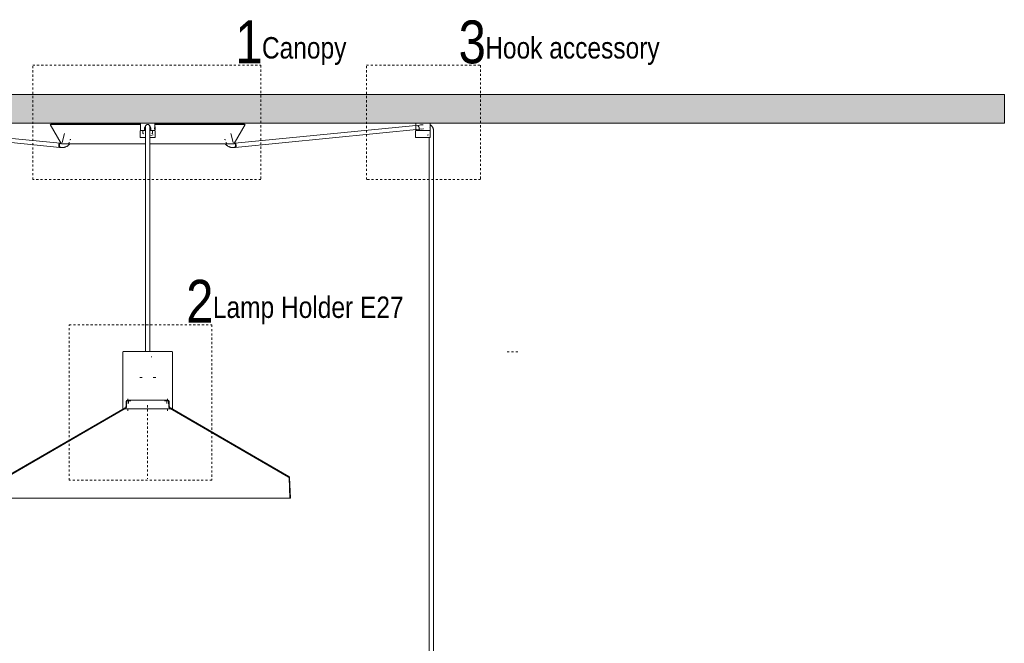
# Model space of a CAD drawing. Header units: millimetres. Extents: x 5395 to 9995, y 397 to 7363.
# Tile 3 of 5: x 6415 to 7795, y 1271 to 2145. Entities that reach past the tile are written whole.
import ezdxf

# ---------------------------------------------------------------- set-up
doc = ezdxf.new("R2010")
doc.units = ezdxf.units.MM
doc.linetypes.add('Dash', pattern=[6, 3, -3])
doc.layers.add('A-ANNO-DIMS', color=7, linetype='Dash', lineweight=9, true_color=0xd2d2d2)
for name, color, linetype, lineweight in [('A-CLNG', 7, 'Continuous', 9), ('E-LITE-EQPM', 7, 'Continuous', 20), ('G-ANNO-TEXT', 7, 'Continuous', 9)]:
    doc.layers.add(name, color=color, linetype=linetype, lineweight=lineweight)
doc.styles.add('Arial Narrow_1', font='ARIALN.TTF', dxfattribs={"height": 60})
doc.styles.add('Arial Narrow_2', font='ARIALN.TTF', dxfattribs={"height": 30})

# ---------------------------------------------------------------- blocks, each defined once
blk = doc.blocks.new('68595-3L_ 68596-3L_ 68596-3L  KOMBO400 - 64314-54-3L CONGA Black_White pendant lamp ø450-3L-734198-Alzado_PDF')
at = {"layer": 'E-LITE-EQPM', "lineweight": 9}
for p, q in [((6207.4, 1992), (6470.8, 1966.2)), ((6471.4, 1972.2), (6208, 1997.9)), ((6458.3, 1998.9), (6457.4, 1998.4)), ((6457.4, 1998.4), (6472.9, 1971.6)), ((6457.4, 1998.4), (6584.2, 1998.4)), ((6458.3, 1998.9), (6584.2, 1998.9)), ((6481.1, 1999.4), (6481, 1998.9)), ((6482, 2000), (6481.9, 2000)), ((6583.8, 1989.3), (6583.8, 1979.8)), ((6584.1, 2000), (6584.1, 1990)), ((6584.1, 2000), (6594.1, 2000)), ((6589.8, 1990), (6584.8, 1990)), ((6587.2, 1990), (6587.2, 1986)), ((6591.1, 1989.8), (6589, 1989.8)), ((6589.7, 1989.8), (6591.1, 1989.8)), ((6589.8, 1990), (6589.8, 1992.7)), ((6589.8, 1989.7), (6589.8, 1990)), ((6591.1, 1995.2), (6591.1, 1995.2)), ((6591.1, 1995), (6591.1, 1987.4)), ((6591.1, 1989.5), (6591.1, 1983.8)), ((6594.1, 2000), (6604.1, 2000)), ((6597.8, 1994.8), (6597, 1994)), ((6597.1, 1995.2), (6597.1, 1995.2)), ((6597.1, 1987.4), (6597.1, 1995)), ((6597.1, 1991.6), (6597.8, 1990.8)), ((6597.1, 1983.8), (6597.1, 1989.5)), ((6597.6, 1989.8), (6598.6, 1989.8)), ((6599.2, 1989.8), (6597.6, 1989.8)), ((6597.8, 1990.8), (6597.8, 1994.8)), ((6597.8, 1990.8), (6598.5, 1990.8)), ((6598.5, 1992.7), (6598.5, 1990)), ((6598.5, 1990), (6598.5, 1989.7)), ((6603.5, 1990), (6598.5, 1990)), ((6601, 1986), (6601, 1990)), ((6603.6, 1990.8), (6604.8, 1990.8)), ((6604.8, 1994.8), (6603.8, 1994.8)), ((6604.8, 1993.3), (6603.9, 1993.3)), ((6604.1, 1994.8), (6604.1, 2000)), ((6604.1, 1998.9), (6729.9, 1998.9)), ((6604.1, 1998.4), (6730.8, 1998.4)), ((6604.1, 1990), (6604.1, 1990.8)), ((6604.4, 1979.8), (6604.4, 1989.3)), ((6604.8, 1994.8), (6604.8, 1990.8)), ((6604.8, 1991.5), (6604.8, 1991.8)), ((6706.2, 2000), (6706.4, 2000)), ((6707.3, 1998.9), (6707.1, 1999.4)), ((6715.3, 1971.6), (6730.8, 1998.4)), ((6979.7, 1997.9), (6716.3, 1972.2)), ((6716.9, 1966.2), (6980.3, 1992)), ((6730.8, 1998.4), (6729.9, 1998.9)), ((6969.7, 1989.3), (6969.7, 1979.8)), ((6970, 2000), (6970, 1990)), ((6970.1, 1990), (6970, 1990)), ((6970.1, 1990), (6970.1, 1991)), ((6973.1, 1990), (6970.1, 1990)), ((6973.1, 1989.7), (6973.1, 1990)), ((6973.5, 1989.8), (6973.2, 1989.8)), ((6975.4, 1989.8), (6973.5, 1989.8)), ((6974.4, 1990.8), (6974.8, 1990.8)), ((6974.8, 1992.7), (6974.8, 1990)), ((6989.9, 1990), (6974.8, 1990)), ((6977.3, 1991.6), (6981, 1992)), ((6977.9, 1990), (6977.9, 1989.7)), ((6987.1, 1989.8), (6984.9, 1989.8)), ((6986.9, 1989.7), (6986.9, 1990)), ((6989.9, 1990), (6989.9, 1992.7)), ((6990, 1990), (6990, 2000)), ((6990.3, 1979.8), (6990.3, 1989.3)), ((6994.8, 1983.8), (6994.8, 1989.5)), ((6477.4, 1985.5), (6474.1, 1973.2)), ((6485.9, 1977.1), (6486.2, 1977.1)), ((6583.8, 1979.8), (6591, 1979.8)), ((6587.2, 1986), (6588.4, 1985)), ((6591.1, 1983.8), (6591.1, 1680)), ((6597.1, 1680), (6597.1, 1983.8)), ((6597.2, 1979.8), (6604.4, 1979.8)), ((6598.6, 1982.7), (6601.9, 1983.8)), ((6599.9, 1985), (6601, 1986)), ((6702.2, 1977.1), (6702.3, 1977.1)), ((6714.1, 1973.2), (6710.9, 1985.5)), ((6969.7, 1979.8), (6971.4, 1979.8)), ((6971.4, 1979.8), (6990.3, 1979.8)), ((6986.1, 1983.3), (6987.8, 1983.8)), ((6988.8, 1979.8), (6988.8, 1080)), ((6994.8, 1080), (6994.8, 1983.8)), ((6470.8, 1966.3), (6471.8, 1966.1)), ((6470.8, 1966.2), (6473.1, 1966)), ((6472.4, 1972.1), (6471.4, 1972.2)), ((6472.6, 1972.1), (6471.4, 1972.2)), ((6484.2, 1973.7), (6483.5, 1971.1)), ((6704.7, 1971.1), (6704, 1973.7)), ((6714.7, 1966), (6716.9, 1966.2)), ((6716.3, 1972.2), (6715.6, 1972.1)), ((6716.3, 1972.2), (6715.6, 1972.1)), ((6716, 1966.1), (6716.9, 1966.3)), ((6559.1, 1679.1), (6559.1, 1600)), ((6629.1, 1600), (6629.1, 1679.1)), ((6564, 1609.9), (6563.8, 1603.4)), ((6564.8, 1609.8), (6564.6, 1603.4)), ((6566.3, 1613.8), (6566.3, 1611.8)), ((6567.4, 1610.2), (6567.4, 1607.3)), ((6620.8, 1607.3), (6620.8, 1610.2)), ((6621.9, 1611.8), (6621.9, 1613.8)), ((6623.6, 1603.4), (6623.4, 1609.8)), ((6624.4, 1603.4), (6624.2, 1609.9)), ((6562.4, 1601), (6396.1, 1505)), ((6562.8, 1600.3), (6396.5, 1504.3)), ((6559.3, 1600), (6566.8, 1600)), ((6566.3, 1598.7), (6566.3, 1596.9)), ((6566.8, 1600), (6629, 1600)), ((6621.9, 1596.9), (6621.9, 1598.7)), ((6791.7, 1504.3), (6625.5, 1600.3)), ((6792.1, 1505), (6625.9, 1601)), ((6793.3, 1474.5), (6792.3, 1503.4)), ((6794.1, 1474.5), (6793.1, 1503.4)), ((6394.1, 1474.5), (6594.1, 1474.5)), ((6594.1, 1474.5), (6794.1, 1474.5))]:
    blk.add_line(p, q, dxfattribs=at)
at = {"layer": 'E-LITE-EQPM', "lineweight": 9, "flags": 128}
for points in [[(6481.1, 1999.4), (6481.1, 1999.5), (6481.1, 1999.5), (6481.1, 1999.5), (6481.1, 1999.5), (6481.2, 1999.6), (6481.2, 1999.6), (6481.2, 1999.6), (6481.2, 1999.6), (6481.2, 1999.7), (6481.2, 1999.7), (6481.3, 1999.7), (6481.3, 1999.7), (6481.3, 1999.8), (6481.3, 1999.8), (6481.3, 1999.8), (6481.4, 1999.8), (6481.4, 1999.9), (6481.4, 1999.9), (6481.4, 1999.9), (6481.5, 1999.9), (6481.5, 1999.9), (6481.5, 1999.9), (6481.6, 1999.9), (6481.6, 2000), (6481.6, 2000), (6481.6, 2000), (6481.7, 2000), (6481.7, 2000), (6481.7, 2000), (6481.8, 2000), (6481.8, 2000), (6481.8, 2000), (6481.9, 2000)], [(6538.3, 2000), (6538.3, 2000), (6538.3, 2000), (6538.4, 2000)], [(6583.8, 1989.3), (6583.8, 1989.3), (6583.8, 1989.3), (6583.8, 1989.3), (6583.8, 1989.3), (6583.8, 1989.4), (6583.8, 1989.4), (6583.8, 1989.4), (6583.8, 1989.4), (6583.8, 1989.4), (6583.9, 1989.5), (6583.9, 1989.5), (6583.9, 1989.5), (6583.9, 1989.5), (6583.9, 1989.5), (6583.9, 1989.6), (6583.9, 1989.6), (6583.9, 1989.6), (6583.9, 1989.6), (6584, 1989.6), (6584, 1989.6), (6584, 1989.6), (6584, 1989.7), (6584, 1989.7), (6584, 1989.7), (6584, 1989.7), (6584.1, 1989.7), (6584.1, 1989.7), (6584.1, 1989.7), (6584.1, 1989.7), (6584.1, 1989.7), (6584.2, 1989.7), (6584.2, 1989.8), (6584.2, 1989.8), (6584.2, 1989.8), (6584.2, 1989.8), (6584.3, 1989.8), (6584.3, 1989.8), (6584.3, 1989.8), (6584.3, 1989.8), (6584.3, 1989.8)], [(6591, 1989.8), (6590.7, 1989.8), (6590.3, 1989.8), (6589.9, 1989.8), (6589.6, 1989.8), (6589.2, 1989.8), (6588.9, 1989.8), (6588.6, 1989.8), (6588.3, 1989.8), (6588, 1989.8), (6587.7, 1989.8), (6587.4, 1989.8), (6587.1, 1989.8), (6586.8, 1989.8), (6586.6, 1989.8), (6586.3, 1989.8), (6586.1, 1989.8), (6585.9, 1989.8), (6585.7, 1989.8), (6585.5, 1989.8), (6585.3, 1989.8), (6585.1, 1989.8), (6585, 1989.8), (6584.9, 1989.8), (6584.7, 1989.8), (6584.6, 1989.8), (6584.5, 1989.8), (6584.5, 1989.8), (6584.4, 1989.8), (6584.4, 1989.8), (6584.3, 1989.8), (6584.3, 1989.8), (6584.3, 1989.8)], [(6584.3, 1989.8), (6584.3, 1989.8), (6584.4, 1989.8), (6584.4, 1989.8), (6584.4, 1989.8), (6584.5, 1989.8), (6584.6, 1989.8), (6584.7, 1989.8), (6584.8, 1989.8), (6584.9, 1989.8), (6585.1, 1989.8), (6585.3, 1989.8), (6585.4, 1989.8), (6585.6, 1989.8), (6585.8, 1989.8), (6586, 1989.8), (6586.3, 1989.8), (6586.5, 1989.8), (6586.8, 1989.8), (6587, 1989.8), (6587.3, 1989.8), (6587.5, 1989.8)], [(6589.8, 1989.8), (6590.2, 1989.8), (6590.6, 1989.8), (6590.9, 1989.8), (6591.1, 1989.8)], [(6591.1, 1995.2), (6591.1, 1995.3), (6591.1, 1995.5), (6591.1, 1995.6), (6591.1, 1995.7), (6591.2, 1995.8), (6591.2, 1995.9), (6591.2, 1996), (6591.3, 1996.2), (6591.3, 1996.3), (6591.3, 1996.4), (6591.4, 1996.5), (6591.4, 1996.6), (6591.5, 1996.7), (6591.6, 1996.8), (6591.6, 1996.9), (6591.7, 1997), (6591.8, 1997.1), (6591.9, 1997.2), (6591.9, 1997.3), (6592, 1997.4), (6592.1, 1997.4), (6592.2, 1997.5), (6592.3, 1997.6), (6592.4, 1997.7), (6592.5, 1997.7), (6592.6, 1997.8), (6592.7, 1997.9), (6592.8, 1997.9), (6592.9, 1998), (6593, 1998), (6593.1, 1998.1), (6593.2, 1998.1), (6593.4, 1998.1), (6593.5, 1998.1), (6593.6, 1998.2), (6593.7, 1998.2), (6593.8, 1998.2), (6594, 1998.2), (6594.1, 1998.2), (6594.1, 1998.2)], [(6591.1, 1995.2), (6591.1, 1995.1), (6591.1, 1995), (6591.1, 1994.9), (6591.1, 1994.8), (6591.1, 1994.7), (6591.1, 1994.6), (6591.1, 1994.5), (6591.1, 1994.3), (6591.1, 1994.2), (6591.1, 1994), (6591.1, 1993.8), (6591.1, 1993.7), (6591.1, 1993.5), (6591.1, 1993.3), (6591.1, 1993.1), (6591.1, 1992.9), (6591.1, 1992.7), (6591.1, 1992.5), (6591.1, 1992.3), (6591.1, 1992.1), (6591.1, 1991.9), (6591.1, 1991.7), (6591.1, 1991.4), (6591.1, 1991.2), (6591.1, 1991), (6591.1, 1990.7), (6591.1, 1990.5), (6591.1, 1990.3), (6591.1, 1990), (6591.1, 1989.8), (6591.1, 1989.5), (6591.1, 1989.5)], [(6591.1, 1994.6), (6591.1, 1995), (6591.1, 1995.2), (6591.1, 1995.2)], [(6594.1, 1998.2), (6594.2, 1998.2), (6594.3, 1998.2), (6594.5, 1998.2), (6594.6, 1998.2), (6594.7, 1998.2), (6594.8, 1998.1), (6594.9, 1998.1), (6595.1, 1998.1), (6595.2, 1998), (6595.3, 1998), (6595.4, 1997.9), (6595.5, 1997.9), (6595.6, 1997.8), (6595.7, 1997.8), (6595.8, 1997.7), (6595.9, 1997.6), (6596, 1997.5), (6596.1, 1997.5), (6596.2, 1997.4), (6596.3, 1997.3), (6596.3, 1997.2), (6596.4, 1997.1), (6596.5, 1997), (6596.6, 1996.9), (6596.6, 1996.8), (6596.7, 1996.7), (6596.8, 1996.6), (6596.8, 1996.5), (6596.9, 1996.4), (6596.9, 1996.3), (6596.9, 1996.2), (6597, 1996.1), (6597, 1996), (6597, 1995.8), (6597.1, 1995.7), (6597.1, 1995.6), (6597.1, 1995.5), (6597.1, 1995.4), (6597.1, 1995.2), (6597.1, 1995.2)], [(6597.1, 1995.2), (6597.1, 1995.1), (6597.1, 1994.8), (6597.1, 1994.6)], [(6597.1, 1989.5), (6597.1, 1989.7), (6597.1, 1990), (6597.1, 1990.2), (6597.1, 1990.4), (6597.1, 1990.7), (6597.1, 1990.9), (6597.1, 1991.2), (6597.1, 1991.4), (6597.1, 1991.6), (6597.1, 1991.8), (6597.1, 1992.1), (6597.1, 1992.3), (6597.1, 1992.5), (6597.1, 1992.7), (6597.1, 1992.9), (6597.1, 1993.1), (6597.1, 1993.3), (6597.1, 1993.5), (6597.1, 1993.6), (6597.1, 1993.8), (6597.1, 1994), (6597.1, 1994.1), (6597.1, 1994.3), (6597.1, 1994.4), (6597.1, 1994.6), (6597.1, 1994.7), (6597.1, 1994.8), (6597.1, 1994.9), (6597.1, 1995), (6597.1, 1995.1), (6597.1, 1995.2), (6597.1, 1995.2)], [(6603.9, 1989.8), (6603.9, 1989.8), (6603.9, 1989.8), (6603.8, 1989.8), (6603.8, 1989.8), (6603.7, 1989.8), (6603.6, 1989.8), (6603.5, 1989.8), (6603.4, 1989.8), (6603.3, 1989.8), (6603.1, 1989.8), (6603, 1989.8), (6602.8, 1989.8), (6602.6, 1989.8), (6602.4, 1989.8), (6602.2, 1989.8), (6602, 1989.8), (6601.7, 1989.8), (6601.5, 1989.8), (6601.2, 1989.8), (6600.9, 1989.8), (6600.6, 1989.8), (6600.3, 1989.8), (6600, 1989.8), (6599.7, 1989.8), (6599.4, 1989.8), (6599.1, 1989.8), (6598.7, 1989.8), (6598.4, 1989.8), (6598, 1989.8), (6597.7, 1989.8), (6597.3, 1989.8), (6597.1, 1989.8)], [(6597.2, 1989.8), (6597.6, 1989.8), (6597.9, 1989.8), (6598.3, 1989.8), (6598.5, 1989.8)], [(6600.9, 1989.8), (6601.1, 1989.8), (6601.4, 1989.8), (6601.7, 1989.8), (6601.9, 1989.8), (6602.1, 1989.8), (6602.3, 1989.8), (6602.6, 1989.8), (6602.7, 1989.8), (6602.9, 1989.8), (6603.1, 1989.8), (6603.2, 1989.8), (6603.4, 1989.8), (6603.5, 1989.8), (6603.6, 1989.8), (6603.7, 1989.8), (6603.8, 1989.8), (6603.8, 1989.8), (6603.9, 1989.8), (6603.9, 1989.8), (6603.9, 1989.8), (6603.9, 1989.8)], [(6603.9, 1989.8), (6603.9, 1989.8), (6603.9, 1989.8), (6604, 1989.8), (6604, 1989.8), (6604, 1989.8), (6604, 1989.8), (6604, 1989.8), (6604.1, 1989.7), (6604.1, 1989.7), (6604.1, 1989.7), (6604.1, 1989.7), (6604.1, 1989.7), (6604.1, 1989.7), (6604.2, 1989.7), (6604.2, 1989.7), (6604.2, 1989.7), (6604.2, 1989.7), (6604.2, 1989.6), (6604.2, 1989.6), (6604.3, 1989.6), (6604.3, 1989.6), (6604.3, 1989.6), (6604.3, 1989.6), (6604.3, 1989.6), (6604.3, 1989.5), (6604.3, 1989.5), (6604.3, 1989.5), (6604.4, 1989.5), (6604.4, 1989.5), (6604.4, 1989.5), (6604.4, 1989.4), (6604.4, 1989.4), (6604.4, 1989.4), (6604.4, 1989.4), (6604.4, 1989.4), (6604.4, 1989.3), (6604.4, 1989.3), (6604.4, 1989.3), (6604.4, 1989.3), (6604.4, 1989.3)], [(6649.9, 2000), (6649.9, 2000), (6649.9, 2000), (6649.9, 2000)], [(6706.4, 2000), (6706.4, 2000), (6706.4, 2000), (6706.5, 2000), (6706.5, 2000), (6706.5, 2000), (6706.6, 2000), (6706.6, 2000), (6706.6, 2000), (6706.6, 1999.9), (6706.7, 1999.9), (6706.7, 1999.9), (6706.7, 1999.9), (6706.8, 1999.9), (6706.8, 1999.9), (6706.8, 1999.9), (6706.8, 1999.8), (6706.9, 1999.8), (6706.9, 1999.8), (6706.9, 1999.8), (6706.9, 1999.8), (6706.9, 1999.7), (6707, 1999.7), (6707, 1999.7), (6707, 1999.7), (6707, 1999.6), (6707, 1999.6), (6707.1, 1999.6), (6707.1, 1999.6), (6707.1, 1999.5), (6707.1, 1999.5), (6707.1, 1999.5), (6707.1, 1999.4), (6707.1, 1999.4)], [(6969.7, 1989.3), (6969.7, 1989.3), (6969.7, 1989.3), (6969.7, 1989.3), (6969.7, 1989.3), (6969.7, 1989.4), (6969.7, 1989.4), (6969.7, 1989.4), (6969.7, 1989.4), (6969.7, 1989.4), (6969.7, 1989.5), (6969.7, 1989.5), (6969.8, 1989.5), (6969.8, 1989.5), (6969.8, 1989.5), (6969.8, 1989.6), (6969.8, 1989.6), (6969.8, 1989.6), (6969.8, 1989.6), (6969.8, 1989.6), (6969.9, 1989.6), (6969.9, 1989.6), (6969.9, 1989.7), (6969.9, 1989.7), (6969.9, 1989.7), (6969.9, 1989.7), (6969.9, 1989.7), (6970, 1989.7), (6970, 1989.7), (6970, 1989.7), (6970, 1989.7), (6970, 1989.7), (6970.1, 1989.8), (6970.1, 1989.8), (6970.1, 1989.8), (6970.1, 1989.8), (6970.1, 1989.8), (6970.2, 1989.8), (6970.2, 1989.8), (6970.2, 1989.8), (6970.2, 1989.8)], [(6971.8, 1989.8), (6971.6, 1989.8), (6971.4, 1989.8), (6971.2, 1989.8), (6971.1, 1989.8), (6970.9, 1989.8), (6970.8, 1989.8), (6970.6, 1989.8), (6970.5, 1989.8), (6970.4, 1989.8), (6970.4, 1989.8), (6970.3, 1989.8), (6970.3, 1989.8), (6970.2, 1989.8), (6970.2, 1989.8), (6970.2, 1989.8)], [(6970.2, 1989.8), (6970.2, 1989.8), (6970.2, 1989.8), (6970.3, 1989.8), (6970.3, 1989.8), (6970.4, 1989.8), (6970.5, 1989.8), (6970.6, 1989.8), (6970.7, 1989.8), (6970.8, 1989.8), (6971, 1989.8), (6971.1, 1989.8), (6971.3, 1989.8), (6971.5, 1989.8), (6971.7, 1989.8)], [(6989.8, 1989.8), (6989.8, 1989.8), (6989.7, 1989.8), (6989.7, 1989.8), (6989.7, 1989.8), (6989.6, 1989.8), (6989.5, 1989.8), (6989.4, 1989.8), (6989.3, 1989.8), (6989.2, 1989.8), (6989, 1989.8), (6988.8, 1989.8), (6988.7, 1989.8), (6988.5, 1989.8), (6988.3, 1989.8), (6988.1, 1989.8), (6987.8, 1989.8), (6987.6, 1989.8), (6987.4, 1989.8), (6987.1, 1989.8), (6986.8, 1989.8), (6986.5, 1989.8), (6986.2, 1989.8), (6985.9, 1989.8), (6985.6, 1989.8), (6985.3, 1989.8), (6984.9, 1989.8), (6984.6, 1989.8), (6984.3, 1989.8), (6983.9, 1989.8), (6983.5, 1989.8), (6983.2, 1989.8), (6982.8, 1989.8), (6982.4, 1989.8), (6982, 1989.8), (6981.7, 1989.8), (6981.3, 1989.8), (6980.9, 1989.8), (6980.5, 1989.8), (6980.1, 1989.8), (6979.7, 1989.8), (6979.3, 1989.8), (6978.9, 1989.8), (6978.5, 1989.8), (6978.2, 1989.8), (6977.8, 1989.8), (6977.4, 1989.8), (6977, 1989.8), (6976.6, 1989.8), (6976.3, 1989.8), (6975.9, 1989.8), (6975.6, 1989.8), (6975.2, 1989.8), (6974.9, 1989.8), (6974.6, 1989.8), (6974.2, 1989.8), (6973.9, 1989.8), (6973.6, 1989.8), (6973.3, 1989.8), (6973, 1989.8), (6972.8, 1989.8), (6972.5, 1989.8), (6972.3, 1989.8), (6972, 1989.8), (6971.8, 1989.8), (6971.8, 1989.8)], [(6980.5, 1997.9), (6978.2, 1997.8), (6976.6, 1997.6)], [(6986.9, 1989.8), (6987.2, 1989.8), (6987.5, 1989.8), (6987.7, 1989.8), (6987.9, 1989.8), (6988.2, 1989.8), (6988.2, 1989.8)], [(6988.2, 1989.8), (6988.4, 1989.8), (6988.6, 1989.8), (6988.8, 1989.8), (6988.9, 1989.8), (6989.1, 1989.8), (6989.2, 1989.8), (6989.3, 1989.8), (6989.5, 1989.8), (6989.5, 1989.8), (6989.6, 1989.8), (6989.7, 1989.8), (6989.7, 1989.8), (6989.8, 1989.8), (6989.8, 1989.8), (6989.8, 1989.8)], [(6988.8, 1989.9), (6988.8, 1989.8), (6988.8, 1989.6)], [(6994.8, 1989.5), (6994.8, 1989.8), (6994.8, 1990.2), (6994.8, 1990.5), (6994.8, 1990.8), (6994.7, 1991.2), (6994.6, 1991.5), (6994.6, 1991.9), (6994.5, 1992.2), (6994.4, 1992.5), (6994.3, 1992.8), (6994.2, 1993.2), (6994, 1993.5), (6993.9, 1993.8), (6993.7, 1994.1), (6993.6, 1994.4), (6993.4, 1994.7), (6993.2, 1995), (6993, 1995.2), (6992.8, 1995.5), (6992.6, 1995.8), (6992.4, 1996), (6992.1, 1996.3), (6991.9, 1996.5), (6991.6, 1996.7), (6991.4, 1996.9), (6991.1, 1997.1), (6990.8, 1997.3), (6990.5, 1997.5), (6990.2, 1997.7), (6989.9, 1997.8), (6989.6, 1998)], [(6989.8, 1989.8), (6989.8, 1989.8), (6989.8, 1989.8), (6989.8, 1989.8), (6989.9, 1989.8), (6989.9, 1989.8), (6989.9, 1989.8), (6989.9, 1989.8), (6989.9, 1989.7), (6990, 1989.7), (6990, 1989.7), (6990, 1989.7), (6990, 1989.7), (6990, 1989.7), (6990, 1989.7), (6990.1, 1989.7), (6990.1, 1989.7), (6990.1, 1989.7), (6990.1, 1989.6), (6990.1, 1989.6), (6990.1, 1989.6), (6990.2, 1989.6), (6990.2, 1989.6), (6990.2, 1989.6), (6990.2, 1989.6), (6990.2, 1989.5), (6990.2, 1989.5), (6990.2, 1989.5), (6990.2, 1989.5), (6990.2, 1989.5), (6990.3, 1989.5), (6990.3, 1989.4), (6990.3, 1989.4), (6990.3, 1989.4), (6990.3, 1989.4), (6990.3, 1989.4), (6990.3, 1989.3), (6990.3, 1989.3), (6990.3, 1989.3), (6990.3, 1989.3), (6990.3, 1989.3)], [(6485.1, 1976.7), (6485.1, 1976.7), (6485.1, 1976.8), (6485.2, 1976.8), (6485.2, 1976.8), (6485.2, 1976.9), (6485.3, 1976.9), (6485.3, 1976.9), (6485.3, 1976.9), (6485.3, 1976.9), (6485.4, 1977), (6485.4, 1977), (6485.5, 1977), (6485.5, 1977), (6485.5, 1977), (6485.6, 1977), (6485.6, 1977.1), (6485.6, 1977.1), (6485.7, 1977.1), (6485.7, 1977.1), (6485.8, 1977.1), (6485.8, 1977.1), (6485.8, 1977.1)], [(6486.4, 1977.1), (6486.1, 1977.1), (6485.9, 1977.1)], [(6702.3, 1977.1), (6702, 1977.1), (6701.8, 1977.1)], [(6702.4, 1977.1), (6702.4, 1977.1), (6702.5, 1977.1), (6702.5, 1977.1), (6702.6, 1977.1), (6702.6, 1977.1), (6702.6, 1977.1), (6702.7, 1977), (6702.7, 1977), (6702.7, 1977), (6702.8, 1977), (6702.8, 1977), (6702.8, 1977), (6702.9, 1976.9), (6702.9, 1976.9), (6702.9, 1976.9), (6703, 1976.9), (6703, 1976.8), (6703, 1976.8), (6703.1, 1976.8), (6703.1, 1976.8), (6703.1, 1976.7), (6703.1, 1976.7)], [(6473.8, 1971.1), (6473.7, 1971.1), (6473.7, 1971.1), (6473.7, 1971.1), (6473.6, 1971.1), (6473.6, 1971.1), (6473.5, 1971.1), (6473.5, 1971.1), (6473.5, 1971.1), (6473.4, 1971.1), (6473.4, 1971.1), (6473.4, 1971.2), (6473.3, 1971.2), (6473.3, 1971.2), (6473.2, 1971.2), (6473.2, 1971.2), (6473.2, 1971.3), (6473.2, 1971.3), (6473.1, 1971.3), (6473.1, 1971.3), (6473.1, 1971.4), (6473, 1971.4), (6473, 1971.4), (6473, 1971.5), (6473, 1971.5), (6472.9, 1971.5), (6472.9, 1971.6), (6472.9, 1971.6)], [(6473.1, 1966), (6473.6, 1966), (6474.1, 1966), (6474.3, 1966)], [(6473.6, 1972.9), (6473.6, 1972.9), (6473.6, 1972.9), (6473.7, 1972.9), (6473.7, 1972.9), (6473.7, 1972.9), (6473.7, 1972.9), (6473.7, 1972.9), (6473.8, 1972.9), (6473.8, 1972.9), (6473.8, 1972.9), (6473.8, 1972.9), (6473.8, 1972.9), (6473.8, 1972.9), (6473.9, 1972.9), (6473.9, 1972.9), (6473.9, 1973), (6473.9, 1973), (6473.9, 1973), (6473.9, 1973), (6474, 1973), (6474, 1973), (6474, 1973), (6474, 1973), (6474, 1973.1), (6474, 1973.1), (6474, 1973.1), (6474, 1973.1), (6474, 1973.1), (6474.1, 1973.1), (6474.1, 1973.2), (6474.1, 1973.2), (6474.1, 1973.2), (6474.1, 1973.2)], [(6480.1, 1971.1), (6478.8, 1971.1), (6477.5, 1971.1), (6476.4, 1971.1), (6475.5, 1971.1), (6474.8, 1971.1), (6474.3, 1971.1), (6473.9, 1971.1), (6473.8, 1971.1), (6473.8, 1971.1)], [(6473.8, 1971.1), (6473.9, 1971.1), (6474.2, 1971.1), (6474.6, 1971.1), (6475.3, 1971.1), (6476.2, 1971.1), (6477.2, 1971.1), (6478.5, 1971.1), (6479.9, 1971.1), (6481.5, 1971.1), (6483.3, 1971.1), (6485.2, 1971.1), (6487.4, 1971.1), (6489.7, 1971.1), (6492.2, 1971.1), (6494.8, 1971.1), (6497.6, 1971.1), (6500.5, 1971.1), (6503.6, 1971.1), (6506.9, 1971.1), (6510.3, 1971.1), (6513.8, 1971.1), (6517.4, 1971.1), (6521.2, 1971.1), (6525.1, 1971.1), (6529.1, 1971.1), (6533.2, 1971.1), (6537.4, 1971.1), (6541.7, 1971.1), (6546.1, 1971.1), (6550.5, 1971.1), (6555, 1971.1), (6559.6, 1971.1), (6564.2, 1971.1), (6568.9, 1971.1), (6573.7, 1971.1), (6578.4, 1971.1), (6583.2, 1971.1), (6588, 1971.1), (6591.1, 1971.1)], [(6474.3, 1966), (6474.9, 1966), (6475.4, 1966), (6476, 1966.1), (6476.5, 1966.1), (6477, 1966.2), (6477.6, 1966.4), (6478.1, 1966.5), (6478.6, 1966.7), (6479.1, 1966.9), (6479.6, 1967.1), (6480.1, 1967.3), (6480.6, 1967.5), (6481.1, 1967.8), (6481.5, 1968.1), (6482, 1968.4), (6482.4, 1968.7), (6482.9, 1969.1), (6483.3, 1969.4), (6483.7, 1969.8), (6484.1, 1970.2), (6484.4, 1970.6), (6484.8, 1971)], [(6597.1, 1971.1), (6598.9, 1971.1), (6603.7, 1971.1), (6608.5, 1971.1), (6613.3, 1971.1), (6618, 1971.1), (6622.7, 1971.1), (6627.4, 1971.1), (6632, 1971.1), (6636.5, 1971.1), (6641, 1971.1), (6645.4, 1971.1), (6649.7, 1971.1), (6653.9, 1971.1), (6658, 1971.1), (6662.1, 1971.1), (6666, 1971.1), (6669.8, 1971.1), (6673.5, 1971.1), (6677, 1971.1), (6680.4, 1971.1), (6683.7, 1971.1), (6686.9, 1971.1), (6689.8, 1971.1), (6692.7, 1971.1), (6695.4, 1971.1), (6697.9, 1971.1), (6700.2, 1971.1), (6702.4, 1971.1), (6704.4, 1971.1), (6706.3, 1971.1), (6707.9, 1971.1), (6709.4, 1971.1), (6710.7, 1971.1), (6711.8, 1971.1), (6712.7, 1971.1), (6713.4, 1971.1), (6713.9, 1971.1), (6714.3, 1971.1), (6714.4, 1971.1), (6714.4, 1971.1)], [(6703, 1971), (6703.4, 1970.6), (6703.7, 1970.1), (6704.1, 1969.8), (6704.5, 1969.4), (6704.9, 1969), (6705.4, 1968.7), (6705.8, 1968.4), (6706.2, 1968.1), (6706.7, 1967.8), (6707.2, 1967.5), (6707.7, 1967.3), (6708.2, 1967.1), (6708.7, 1966.8), (6709.2, 1966.7), (6709.7, 1966.5), (6710.2, 1966.4), (6710.7, 1966.2), (6711.3, 1966.1), (6711.8, 1966.1), (6712.4, 1966), (6712.9, 1966), (6713.4, 1966)], [(6714.4, 1971.1), (6714.3, 1971.1), (6714.1, 1971.1), (6713.6, 1971.1), (6712.9, 1971.1), (6712, 1971.1), (6711, 1971.1), (6709.8, 1971.1), (6708.3, 1971.1), (6707.6, 1971.1)], [(6713.4, 1966), (6713.9, 1966), (6714.5, 1966), (6714.7, 1966)], [(6714.1, 1973.2), (6714.1, 1973.2), (6714.2, 1973.2), (6714.2, 1973.2), (6714.2, 1973.1), (6714.2, 1973.1), (6714.2, 1973.1), (6714.2, 1973.1), (6714.2, 1973.1), (6714.2, 1973.1), (6714.2, 1973), (6714.2, 1973), (6714.3, 1973), (6714.3, 1973), (6714.3, 1973), (6714.3, 1973), (6714.3, 1973), (6714.3, 1972.9), (6714.3, 1972.9), (6714.4, 1972.9), (6714.4, 1972.9), (6714.4, 1972.9), (6714.4, 1972.9), (6714.4, 1972.9), (6714.4, 1972.9), (6714.5, 1972.9), (6714.5, 1972.9), (6714.5, 1972.9), (6714.5, 1972.9), (6714.5, 1972.9), (6714.6, 1972.9), (6714.6, 1972.9), (6714.6, 1972.9), (6714.6, 1972.9)], [(6715.3, 1971.6), (6715.3, 1971.5), (6715.3, 1971.5), (6715.2, 1971.5), (6715.2, 1971.4), (6715.2, 1971.4), (6715.2, 1971.4), (6715.1, 1971.3), (6715.1, 1971.3), (6715.1, 1971.3), (6715, 1971.3), (6715, 1971.2), (6715, 1971.2), (6714.9, 1971.2), (6714.9, 1971.2), (6714.9, 1971.2), (6714.8, 1971.2), (6714.8, 1971.1), (6714.8, 1971.1), (6714.7, 1971.1), (6714.7, 1971.1), (6714.6, 1971.1), (6714.6, 1971.1), (6714.6, 1971.1), (6714.5, 1971.1), (6714.5, 1971.1), (6714.4, 1971.1), (6714.4, 1971.1)], [(6559.1, 1679.1), (6559.1, 1679.1), (6559.1, 1679.1), (6559.1, 1679.2), (6559.1, 1679.2), (6559.1, 1679.2), (6559.1, 1679.3), (6559.1, 1679.3), (6559.2, 1679.4), (6559.2, 1679.4), (6559.2, 1679.4), (6559.2, 1679.5), (6559.2, 1679.5), (6559.2, 1679.5), (6559.3, 1679.6), (6559.3, 1679.6), (6559.3, 1679.6), (6559.3, 1679.6), (6559.3, 1679.7), (6559.4, 1679.7), (6559.4, 1679.7), (6559.4, 1679.8), (6559.5, 1679.8), (6559.5, 1679.8), (6559.5, 1679.8), (6559.5, 1679.8), (6559.6, 1679.9), (6559.6, 1679.9), (6559.6, 1679.9), (6559.7, 1679.9), (6559.7, 1679.9), (6559.7, 1679.9), (6559.8, 1680), (6559.8, 1680), (6559.9, 1680), (6559.9, 1680), (6559.9, 1680), (6560, 1680), (6560, 1680), (6560, 1680), (6560.1, 1680)], [(6567.5, 1680), (6566.7, 1680), (6565.9, 1680), (6565.2, 1680), (6564.5, 1680), (6563.8, 1680), (6563.2, 1680), (6562.7, 1680), (6562.2, 1680), (6561.7, 1680), (6561.3, 1680), (6561, 1680), (6560.7, 1680), (6560.5, 1680), (6560.3, 1680), (6560.2, 1680), (6560.1, 1680), (6560.1, 1680)], [(6560.1, 1680), (6560.1, 1680), (6560.2, 1680), (6560.3, 1680), (6560.5, 1680), (6560.7, 1680), (6561, 1680), (6561.4, 1680), (6561.8, 1680), (6562.2, 1680), (6562.7, 1680), (6563.3, 1680), (6563.9, 1680), (6564.6, 1680), (6565.3, 1680), (6566, 1680), (6566.8, 1680), (6567.5, 1680)], [(6628.2, 1680), (6628.1, 1680), (6628.1, 1680), (6627.9, 1680), (6627.7, 1680), (6627.5, 1680), (6627.2, 1680), (6626.8, 1680), (6626.4, 1680), (6626, 1680), (6625.5, 1680), (6624.9, 1680), (6624.3, 1680), (6623.7, 1680), (6623, 1680), (6622.2, 1680), (6621.4, 1680), (6620.6, 1680), (6619.7, 1680), (6618.8, 1680), (6617.8, 1680), (6616.8, 1680), (6615.8, 1680), (6614.7, 1680), (6613.6, 1680), (6612.5, 1680), (6611.3, 1680), (6610.2, 1680), (6608.9, 1680), (6607.7, 1680), (6606.4, 1680), (6605.2, 1680), (6603.9, 1680), (6602.6, 1680), (6601.2, 1680), (6599.9, 1680), (6598.6, 1680), (6597.2, 1680), (6595.8, 1680), (6594.5, 1680), (6593.1, 1680), (6591.8, 1680), (6590.4, 1680), (6589, 1680), (6587.7, 1680), (6586.4, 1680), (6585.1, 1680), (6583.7, 1680), (6582.5, 1680), (6581.2, 1680), (6579.9, 1680), (6578.7, 1680), (6577.5, 1680), (6576.3, 1680), (6575.2, 1680), (6574.1, 1680), (6573, 1680), (6571.9, 1680), (6570.9, 1680), (6569.9, 1680), (6569, 1680), (6568.1, 1680), (6567.5, 1680)], [(6620.7, 1680), (6621.5, 1680), (6622.3, 1680), (6623, 1680), (6623.7, 1680), (6624.4, 1680), (6625, 1680), (6625.5, 1680), (6626, 1680), (6626.5, 1680), (6626.9, 1680), (6627.2, 1680), (6627.5, 1680), (6627.7, 1680), (6627.9, 1680), (6628.1, 1680), (6628.1, 1680), (6628.2, 1680)], [(6628.2, 1680), (6628.2, 1680), (6628.2, 1680), (6628.3, 1680), (6628.3, 1680), (6628.3, 1680), (6628.4, 1680), (6628.4, 1680), (6628.5, 1680), (6628.5, 1679.9), (6628.5, 1679.9), (6628.6, 1679.9), (6628.6, 1679.9), (6628.6, 1679.9), (6628.7, 1679.9), (6628.7, 1679.8), (6628.7, 1679.8), (6628.8, 1679.8), (6628.8, 1679.8), (6628.8, 1679.7), (6628.8, 1679.7), (6628.9, 1679.7), (6628.9, 1679.7), (6628.9, 1679.6), (6628.9, 1679.6), (6629, 1679.6), (6629, 1679.5), (6629, 1679.5), (6629, 1679.5), (6629, 1679.4), (6629, 1679.4), (6629.1, 1679.4), (6629.1, 1679.3), (6629.1, 1679.3), (6629.1, 1679.3), (6629.1, 1679.2), (6629.1, 1679.2), (6629.1, 1679.1), (6629.1, 1679.1), (6629.1, 1679.1), (6629.1, 1679.1)], [(6582.9, 1643.5), (6583.3, 1643.6), (6583.6, 1643.7), (6584, 1643.7), (6584.3, 1643.8), (6584.7, 1643.8), (6585, 1643.8)], [(6586.4, 1643.8), (6586.2, 1643.8), (6586, 1643.8), (6585.9, 1643.8), (6585.7, 1643.8), (6585.6, 1643.8), (6585.5, 1643.8), (6585.4, 1643.8), (6585.3, 1643.8), (6585.3, 1643.8), (6585.2, 1643.8), (6585.2, 1643.8), (6585.1, 1643.8), (6585.1, 1643.8)], [(6585.1, 1643.8), (6585.2, 1643.8), (6585.2, 1643.8), (6585.2, 1643.8), (6585.3, 1643.8), (6585.4, 1643.8)], [(6603.1, 1643.8), (6603.1, 1643.8), (6603, 1643.8), (6603, 1643.8), (6602.9, 1643.8), (6602.8, 1643.8), (6602.7, 1643.8), (6602.6, 1643.8), (6602.5, 1643.8), (6602.4, 1643.8), (6602.2, 1643.8), (6602.1, 1643.8), (6601.9, 1643.8), (6601.7, 1643.8)], [(6602.9, 1643.8), (6603, 1643.8), (6603, 1643.8), (6603.1, 1643.8), (6603.1, 1643.8), (6603.1, 1643.8)], [(6603.4, 1643.8), (6603.8, 1643.8), (6604.1, 1643.8), (6604.5, 1643.7), (6604.8, 1643.6), (6605.2, 1643.6), (6605.5, 1643.5)], [(6562.4, 1601), (6562.5, 1601.1), (6562.5, 1601.1), (6562.6, 1601.2), (6562.7, 1601.3), (6562.8, 1601.3), (6562.9, 1601.4), (6563, 1601.5), (6563.1, 1601.6), (6563.1, 1601.7), (6563.2, 1601.8), (6563.3, 1601.9), (6563.4, 1602), (6563.4, 1602.1), (6563.5, 1602.2), (6563.5, 1602.3), (6563.6, 1602.4), (6563.6, 1602.5), (6563.7, 1602.6), (6563.7, 1602.7), (6563.7, 1602.8), (6563.7, 1602.9), (6563.8, 1603), (6563.8, 1603.2), (6563.8, 1603.3), (6563.8, 1603.4), (6563.8, 1603.4)], [(6562.8, 1600.3), (6562.9, 1600.4), (6563, 1600.5), (6563.1, 1600.6), (6563.2, 1600.6), (6563.4, 1600.7), (6563.5, 1600.8), (6563.6, 1601), (6563.7, 1601.1), (6563.8, 1601.2), (6563.9, 1601.3), (6563.9, 1601.4), (6564, 1601.5), (6564.1, 1601.7), (6564.2, 1601.8), (6564.2, 1601.9), (6564.3, 1602.1), (6564.4, 1602.2), (6564.4, 1602.3), (6564.5, 1602.5), (6564.5, 1602.6), (6564.5, 1602.8), (6564.6, 1602.9), (6564.6, 1603.1), (6564.6, 1603.2), (6564.6, 1603.4), (6564.6, 1603.4)], [(6564, 1609.9), (6564, 1610), (6564, 1610), (6564.1, 1610.1), (6564.1, 1610.2), (6564.1, 1610.3), (6564.1, 1610.3), (6564.1, 1610.4), (6564.2, 1610.5), (6564.2, 1610.6), (6564.2, 1610.7), (6564.3, 1610.7), (6564.3, 1610.8), (6564.3, 1610.9), (6564.4, 1610.9), (6564.4, 1611), (6564.5, 1611.1), (6564.5, 1611.1), (6564.6, 1611.2), (6564.6, 1611.2), (6564.7, 1611.3), (6564.8, 1611.4), (6564.8, 1611.4), (6564.9, 1611.4), (6565, 1611.5), (6565, 1611.5), (6565.1, 1611.6), (6565.2, 1611.6), (6565.2, 1611.6), (6565.3, 1611.7), (6565.4, 1611.7), (6565.5, 1611.7), (6565.5, 1611.8), (6565.6, 1611.8), (6565.7, 1611.8), (6565.8, 1611.8), (6565.9, 1611.8), (6565.9, 1611.8), (6566, 1611.8), (6566.1, 1611.8)], [(6564.8, 1609.8), (6564.8, 1609.9), (6564.8, 1609.9), (6564.8, 1610), (6564.9, 1610), (6564.9, 1610.1), (6564.9, 1610.1), (6564.9, 1610.2), (6564.9, 1610.2), (6564.9, 1610.3), (6564.9, 1610.3), (6565, 1610.4), (6565, 1610.4), (6565, 1610.4), (6565, 1610.5), (6565.1, 1610.5), (6565.1, 1610.6), (6565.1, 1610.6), (6565.2, 1610.6), (6565.2, 1610.7), (6565.2, 1610.7), (6565.3, 1610.7), (6565.3, 1610.8), (6565.3, 1610.8), (6565.4, 1610.8), (6565.4, 1610.8), (6565.5, 1610.9), (6565.5, 1610.9), (6565.6, 1610.9), (6565.6, 1610.9), (6565.6, 1611), (6565.7, 1611), (6565.7, 1611), (6565.8, 1611), (6565.8, 1611), (6565.9, 1611), (6565.9, 1611), (6566, 1611), (6566, 1611), (6566.1, 1611)], [(6594.1, 1611.8), (6593, 1611.8), (6591.9, 1611.8), (6590.8, 1611.8), (6589.6, 1611.8), (6588.5, 1611.8), (6587.4, 1611.8), (6586.4, 1611.8), (6585.3, 1611.8), (6584.2, 1611.8), (6583.2, 1611.8), (6582.2, 1611.8), (6581.2, 1611.8), (6580.2, 1611.8), (6579.2, 1611.8), (6578.3, 1611.8), (6577.4, 1611.8), (6576.5, 1611.8), (6575.6, 1611.8), (6574.8, 1611.8), (6574, 1611.8), (6573.2, 1611.8), (6572.5, 1611.8), (6571.8, 1611.8), (6571.1, 1611.8), (6570.5, 1611.8), (6569.9, 1611.8), (6569.4, 1611.8), (6568.9, 1611.8), (6568.4, 1611.8), (6568, 1611.8), (6567.6, 1611.8), (6567.2, 1611.8), (6566.9, 1611.8), (6566.7, 1611.8), (6566.5, 1611.8), (6566.3, 1611.8), (6566.2, 1611.8), (6566.1, 1611.8), (6566.1, 1611.8), (6566.1, 1611.8)], [(6566.1, 1611.8), (6566.1, 1611.8), (6566.1, 1611.8), (6566.3, 1611.8), (6566.4, 1611.8), (6566.6, 1611.8), (6566.9, 1611.8)], [(6570.5, 1611), (6569.9, 1611), (6569.4, 1611), (6568.9, 1611), (6568.4, 1611), (6568, 1611), (6567.6, 1611), (6567.2, 1611), (6566.9, 1611), (6566.7, 1611), (6566.5, 1611), (6566.3, 1611), (6566.2, 1611), (6566.1, 1611), (6566.1, 1611), (6566.1, 1611)], [(6566.1, 1611), (6566.1, 1611), (6566.1, 1611), (6566.3, 1611), (6566.4, 1611), (6566.6, 1611)], [(6622.2, 1611.8), (6622.1, 1611.8), (6622.1, 1611.8), (6622, 1611.8), (6621.8, 1611.8), (6621.6, 1611.8), (6621.4, 1611.8), (6621.1, 1611.8), (6620.7, 1611.8), (6620.4, 1611.8), (6620, 1611.8), (6619.5, 1611.8), (6619, 1611.8), (6618.5, 1611.8), (6617.9, 1611.8), (6617.3, 1611.8), (6616.6, 1611.8), (6615.9, 1611.8), (6615.2, 1611.8), (6614.4, 1611.8), (6613.7, 1611.8), (6612.8, 1611.8), (6612, 1611.8), (6611.1, 1611.8), (6610.2, 1611.8), (6609.3, 1611.8), (6608.3, 1611.8), (6607.3, 1611.8), (6606.3, 1611.8), (6605.3, 1611.8), (6604.3, 1611.8), (6603.2, 1611.8), (6602.2, 1611.8), (6601.1, 1611.8), (6600, 1611.8), (6598.9, 1611.8), (6597.8, 1611.8), (6596.7, 1611.8), (6595.5, 1611.8), (6594.4, 1611.8), (6594.1, 1611.8)], [(6622.2, 1611), (6622.1, 1611), (6622.1, 1611), (6622, 1611), (6621.8, 1611), (6621.6, 1611), (6621.4, 1611), (6621.1, 1611), (6620.7, 1611), (6620.4, 1611), (6620, 1611), (6619.5, 1611), (6619, 1611), (6618.5, 1611), (6617.9, 1611)], [(6621.3, 1611.8), (6621.5, 1611.8), (6621.8, 1611.8), (6621.9, 1611.8), (6622.1, 1611.8), (6622.1, 1611.8), (6622.2, 1611.8), (6622.2, 1611.8)], [(6621.5, 1611), (6621.8, 1611), (6621.9, 1611), (6622.1, 1611), (6622.1, 1611), (6622.2, 1611), (6622.2, 1611)], [(6622.2, 1611.8), (6622.3, 1611.8), (6622.3, 1611.8), (6622.4, 1611.8), (6622.5, 1611.8), (6622.6, 1611.8), (6622.6, 1611.8), (6622.7, 1611.7), (6622.8, 1611.7), (6622.9, 1611.7), (6623, 1611.7), (6623, 1611.6), (6623.1, 1611.6), (6623.2, 1611.6), (6623.2, 1611.5), (6623.3, 1611.5), (6623.4, 1611.4), (6623.4, 1611.4), (6623.5, 1611.3), (6623.6, 1611.3), (6623.6, 1611.2), (6623.7, 1611.1), (6623.7, 1611.1), (6623.8, 1611), (6623.8, 1611), (6623.9, 1610.9), (6623.9, 1610.8), (6623.9, 1610.8), (6624, 1610.7), (6624, 1610.6), (6624.1, 1610.5), (6624.1, 1610.5), (6624.1, 1610.4), (6624.1, 1610.3), (6624.1, 1610.2), (6624.2, 1610.1), (6624.2, 1610.1), (6624.2, 1610), (6624.2, 1609.9), (6624.2, 1609.9)], [(6622.2, 1611), (6622.2, 1611), (6622.3, 1611), (6622.3, 1611), (6622.4, 1611), (6622.4, 1611), (6622.5, 1611), (6622.5, 1611), (6622.6, 1611), (6622.6, 1610.9), (6622.6, 1610.9), (6622.7, 1610.9), (6622.7, 1610.9), (6622.8, 1610.9), (6622.8, 1610.8), (6622.9, 1610.8), (6622.9, 1610.8), (6622.9, 1610.7), (6623, 1610.7), (6623, 1610.7), (6623, 1610.7), (6623.1, 1610.6), (6623.1, 1610.6), (6623.1, 1610.5), (6623.2, 1610.5), (6623.2, 1610.5), (6623.2, 1610.4), (6623.2, 1610.4), (6623.3, 1610.3), (6623.3, 1610.3), (6623.3, 1610.2), (6623.3, 1610.2), (6623.3, 1610.2), (6623.3, 1610.1), (6623.4, 1610.1), (6623.4, 1610), (6623.4, 1610), (6623.4, 1609.9), (6623.4, 1609.9), (6623.4, 1609.8)], [(6623.6, 1603.4), (6623.6, 1603.3), (6623.6, 1603.1), (6623.7, 1603), (6623.7, 1602.8), (6623.7, 1602.7), (6623.7, 1602.5), (6623.8, 1602.4), (6623.8, 1602.2), (6623.9, 1602.1), (6624, 1602), (6624, 1601.8), (6624.1, 1601.7), (6624.2, 1601.6), (6624.2, 1601.4), (6624.3, 1601.3), (6624.4, 1601.2), (6624.5, 1601.1), (6624.6, 1601), (6624.7, 1600.9), (6624.8, 1600.8), (6624.9, 1600.7), (6625.1, 1600.6), (6625.2, 1600.5), (6625.3, 1600.4), (6625.4, 1600.3), (6625.5, 1600.3)], [(6624.4, 1603.4), (6624.4, 1603.3), (6624.4, 1603.2), (6624.4, 1603.1), (6624.5, 1603), (6624.5, 1602.9), (6624.5, 1602.7), (6624.6, 1602.6), (6624.6, 1602.5), (6624.6, 1602.4), (6624.7, 1602.3), (6624.7, 1602.2), (6624.8, 1602.1), (6624.8, 1602), (6624.9, 1601.9), (6625, 1601.8), (6625, 1601.7), (6625.1, 1601.6), (6625.2, 1601.5), (6625.3, 1601.4), (6625.4, 1601.4), (6625.5, 1601.3), (6625.5, 1601.2), (6625.6, 1601.2), (6625.7, 1601.1), (6625.8, 1601), (6625.9, 1601)], [(6792.1, 1505), (6792.2, 1505), (6792.3, 1504.9), (6792.3, 1504.9), (6792.4, 1504.8), (6792.4, 1504.8), (6792.5, 1504.7), (6792.6, 1504.7), (6792.6, 1504.6), (6792.7, 1504.6), (6792.7, 1504.5), (6792.8, 1504.4), (6792.8, 1504.4), (6792.8, 1504.3), (6792.9, 1504.2), (6792.9, 1504.2), (6792.9, 1504.1), (6793, 1504), (6793, 1504), (6793, 1503.9), (6793, 1503.8), (6793.1, 1503.7), (6793.1, 1503.7), (6793.1, 1503.6), (6793.1, 1503.5), (6793.1, 1503.4), (6793.1, 1503.4)], [(6791.7, 1504.3), (6791.8, 1504.3), (6791.8, 1504.3), (6791.8, 1504.2), (6791.9, 1504.2), (6791.9, 1504.2), (6791.9, 1504.2), (6792, 1504.1), (6792, 1504.1), (6792, 1504.1), (6792.1, 1504), (6792.1, 1504), (6792.1, 1503.9), (6792.1, 1503.9), (6792.2, 1503.9), (6792.2, 1503.8), (6792.2, 1503.8), (6792.2, 1503.7), (6792.2, 1503.7), (6792.3, 1503.7), (6792.3, 1503.6), (6792.3, 1503.6), (6792.3, 1503.5), (6792.3, 1503.5), (6792.3, 1503.4), (6792.3, 1503.4), (6792.3, 1503.4)]]:
    blk.add_lwpolyline(points, dxfattribs=at)
at = {"layer": 'E-LITE-EQPM', "lineweight": 9}
for centre, major_axis, ratio, start_param, end_param in [((6594.1, 1995), (-3, 0), 0.99657, 6.161334, 6.283185), ((6594.1, 1994.6), (-3, 0), 0.99562, 6.168765, 6.256783), ((6594.1, 1995), (-3, 0), 0.99657, 0.000001, 0.087935), ((6594.1, 1995), (-3, 0), 0.99657, 3.141594, 3.264547), ((6594.1, 1994.6), (-3, 0), 0.99562, 3.167996, 3.256014), ((6594.1, 1995), (-3, 0), 0.99657, 3.05366, 3.141593), ((6471.1, 1969.2), (0.29, 2.99), 0.545668, 0.053235, 3.141593), ((6471.1, 1969.2), (0.33, 2.98), 0.545089, 1.370088, 1.893686), ((6471.1, 1969.2), (0.33, 2.98), 0.545089, 1.893985, 2.155486), ((6471.1, 1969.2), (0.33, 2.98), 0.545089, 0.846489, 1.369789), ((6471.1, 1969.2), (0.33, 2.98), 0.545089, 2.156157, 2.417285), ((6471.1, 1969.2), (0.33, 2.98), 0.545089, 2.418523, 2.679085), ((6471.1, 1969.2), (0.33, 2.98), 0.545089, 0.061091, 0.845251), ((6471.1, 1969.2), (0.33, 2.98), 0.545089, 2.697482, 2.940884), ((6472.1, 1969.1), (0.33, 2.98), 0.545089, 0.061091, 2.907434), ((6471.1, 1969.2), (0.29, 2.99), 0.218795, 0.574078, 0.806455), ((6471.1, 1969.2), (0.29, 2.99), 0.218795, 3.141593, 3.16265), ((6471.1, 1969.2), (0.29, 2.99), 0.218795, 0.021057, 0.544656), ((6472.1, 1969.1), (0.33, 2.98), 0.545089, 2.940884, 3.202683), ((6472.1, 1969.1), (0.33, 2.98), 0.545089, 0, 0.061091), ((6715.6, 1969.1), (-0.33, 2.98), 0.545029, 3.374382, 6.117519), ((6715.6, 1969.1), (-0.33, 2.98), 0.545029, 3.080512, 3.342311), ((6716.6, 1969.2), (-0.29, 2.99), 0.545608, 3.141593, 6.229958), ((6716.6, 1969.2), (-0.33, 2.98), 0.545029, 5.437944, 6.222104), ((6716.6, 1969.2), (-0.29, 2.99), 0.235643, 5.998615, 6.260415), ((6716.6, 1969.2), (-0.29, 2.99), 0.235643, 5.736816, 5.975808), ((6716.6, 1969.2), (-0.29, 2.99), 0.235643, 5.475017, 5.70898), ((6716.6, 1969.2), (-0.33, 2.98), 0.545029, 3.141593, 3.323743), ((6716.6, 1969.2), (-0.29, 2.99), 0.235643, 3.118822, 3.141593), ((6716.6, 1969.2), (-0.33, 2.98), 0.545029, 3.342311, 3.58571), ((6716.6, 1969.2), (-0.33, 2.98), 0.545029, 4.913406, 5.436706), ((6716.6, 1969.2), (-0.33, 2.98), 0.545029, 3.60411, 3.864672), ((6716.6, 1969.2), (-0.33, 2.98), 0.545029, 3.86591, 4.127038), ((6716.6, 1969.2), (-0.33, 2.98), 0.545029, 4.389508, 4.913107), ((6716.6, 1969.2), (-0.33, 2.98), 0.545029, 4.127709, 4.38921)]:
    blk.add_ellipse(centre, major_axis=major_axis, ratio=ratio, start_param=start_param, end_param=end_param, dxfattribs=at)
for points, knots in [([(6589.8, 1992.7), (6589.8, 1993), (6589.8, 1993.6), (6590.2, 1994.8), (6590.8, 1995.5), (6591.2, 1995.9)], [0, 0, 0, 0, 0.1428571, 0.2857143, 0.5355581, 0.5355581, 0.5355581, 0.5355581]), ([(6594.1, 1998.2), (6593.6, 1998.2), (6592.5, 1997.9), (6591.5, 1996.9), (6591.1, 1995.7), (6591.1, 1995), (6591.2, 1994.7)], [-1, -1, -1, -1, -0.8333333, -0.6666667, -0.5555556, -0.4444444, -0.4444444, -0.4444444, -0.4444444]), ([(6594.1, 1998.2), (6594.5, 1998.2), (6595.2, 1998.1), (6596.1, 1997.5), (6596.8, 1996.7), (6597.1, 1995.9), (6597.1, 1995.2), (6597.1, 1994.8), (6597.1, 1994.7)], [0, 0, 0, 0, 0.1111111, 0.2222222, 0.3333333, 0.4444444, 0.5138889, 0.5545063, 0.5545063, 0.5545063, 0.5545063]), ([(6597, 1995.9), (6597.2, 1995.7), (6597.5, 1995.4), (6597.9, 1994.9), (6598.1, 1994.5), (6598.2, 1994.1), (6598.3, 1993.8), (6598.4, 1993.3), (6598.5, 1992.9), (6598.5, 1992.7)], [0.4645965, 0.4645965, 0.4645965, 0.4645965, 0.5714286, 0.6785714, 0.7321429, 0.7857143, 0.8392857, 0.8928571, 1, 1, 1, 1]), ([(6604.1, 1990.8), (6604.1, 1990.8), (6604.1, 1990.9), (6604.1, 1991), (6604, 1991.3), (6604, 1991.6), (6603.9, 1992.1), (6603.9, 1992.5), (6603.9, 1992.8)], [0.5486111, 0.5486111, 0.5486111, 0.5486111, 0.5833333, 0.6527778, 0.7222222, 0.7916667, 0.8611111, 1, 1, 1, 1]), ([(6972.6, 1996.7), (6972.7, 1996.7), (6973.2, 1996.4), (6973.8, 1995.7), (6974.3, 1994.9), (6974.5, 1994.5), (6974.6, 1994.1), (6974.7, 1993.8), (6974.8, 1993.3), (6974.8, 1992.9), (6974.8, 1992.7)], [0.2346495, 0.2346495, 0.2346495, 0.2346495, 0.2857143, 0.5714286, 0.6785714, 0.7321429, 0.7857143, 0.8392857, 0.8928571, 1, 1, 1, 1]), ([(6989.9, 1997.1), (6990, 1997), (6990.1, 1996.5), (6990.1, 1995.7), (6990, 1994.9), (6989.9, 1994.5), (6989.9, 1994.4)], [-0.7154062, -0.7154062, -0.7154062, -0.7154062, -0.6666667, -0.5555556, -0.4444444, -0.4144778, -0.4144778, -0.4144778, -0.4144778])]:
    blk.add_open_spline(points, degree=3, knots=knots, dxfattribs=at)
for points in [[(6603.9, 1992.8), (6603.9, 1992.9), (6603.9, 1993.2), (6603.9, 1993.5), (6604, 1993.8), (6604, 1994.1), (6604, 1994.3), (6604.1, 1994.5), (6604.1, 1994.7), (6604.1, 1994.8), (6604.1, 1994.8)], [(6989.9, 1992.7), (6989.9, 1993), (6989.9, 1993.6), (6989.9, 1994.3), (6989.8, 1994.6)]]:
    blk.add_open_spline(points, degree=3, dxfattribs=at)

msp = doc.modelspace()

# ---------------------------------------------------------------- hatches: boundary and pattern name
at = {"layer": 'A-CLNG', "true_color": 0xe8e8e8}
msp.add_hatch(color=254, dxfattribs=at).paths.add_polyline_path([(6595.1, 2000), (7795, 2000), (7795, 2040.5), (5395, 2040.5), (5395, 2000), (6595.1, 2000)], flags=0)

# ---------------------------------------------------------------- linework, layer by layer
at = {"layer": 'A-ANNO-DIMS'}
for p, q in [((6432.9, 2081.2), (6752.9, 2081.2)), ((6432.9, 1921.2), (6432.9, 2081.2)), ((6752.9, 2081.2), (6752.9, 1921.2)), ((6900.9, 2081.2), (7060.9, 2081.2)), ((6900.9, 1921.2), (6900.9, 2081.2)), ((7060.9, 2081.2), (7060.9, 1921.2)), ((6752.9, 1921.2), (6432.9, 1921.2)), ((7060.9, 1921.2), (6900.9, 1921.2)), ((6484.1, 1717.6), (6684.1, 1717.6)), ((6484.1, 1499.9), (6484.1, 1717.6)), ((6684.1, 1717.6), (6684.1, 1499.9)), ((7113, 1679.9), (7098, 1679.9)), ((6594.1, 1604.9), (6594.1, 1501.9)), ((6684.1, 1499.9), (6484.1, 1499.9))]:
    msp.add_line(p, q, dxfattribs=at)
at = {"layer": 'A-CLNG'}
for p, q in [((5395, 2040.5), (7795, 2040.5)), ((7795, 2000), (7795, 2040.5)), ((6584.1, 2000), (5395, 2000)), ((7795, 2000), (6604.1, 2000))]:
    msp.add_line(p, q, dxfattribs=at)
at = {"layer": 'E-LITE-EQPM'}
msp.add_line((6599, 1672.6), (6599.8, 1672.6), dxfattribs=at)

# ---------------------------------------------------------------- block references
at = {"layer": 'E-LITE-EQPM', "lineweight": 9}
msp.add_blockref('68595-3L_ 68596-3L_ 68596-3L  KOMBO400 - 64314-54-3L CONGA Black_White pendant lamp ø450-3L-734198-Alzado_PDF', (0, 0), dxfattribs=at)

# ---------------------------------------------------------------- texts
at = {"layer": 'G-ANNO-TEXT', "char_height": 60, "width": 46.899, "attachment_point": 1, "style": 'Arial Narrow_1'}
for s, insert in [('1', (6717, 2144)), ('3', (7030, 2144)), ('2', (6648.1, 1780.5))]:
    msp.add_mtext(s, dxfattribs=dict(at, insert=insert))
at = {"layer": 'G-ANNO-TEXT', "color": 251, "true_color": 0x5b5b5b, "char_height": 30, "attachment_point": 1, "style": 'Arial Narrow_2'}
for s, insert, width in [('Canopy', (6754.3, 2120.7), 147.911), ('Hook accessory', (7067.3, 2120.7), 306.645), ('Lamp Holder E27', (6685.5, 1757.2), 334.304)]:
    msp.add_mtext(s, dxfattribs=dict(at, insert=insert, width=width))

doc.saveas('drawing.dxf')
